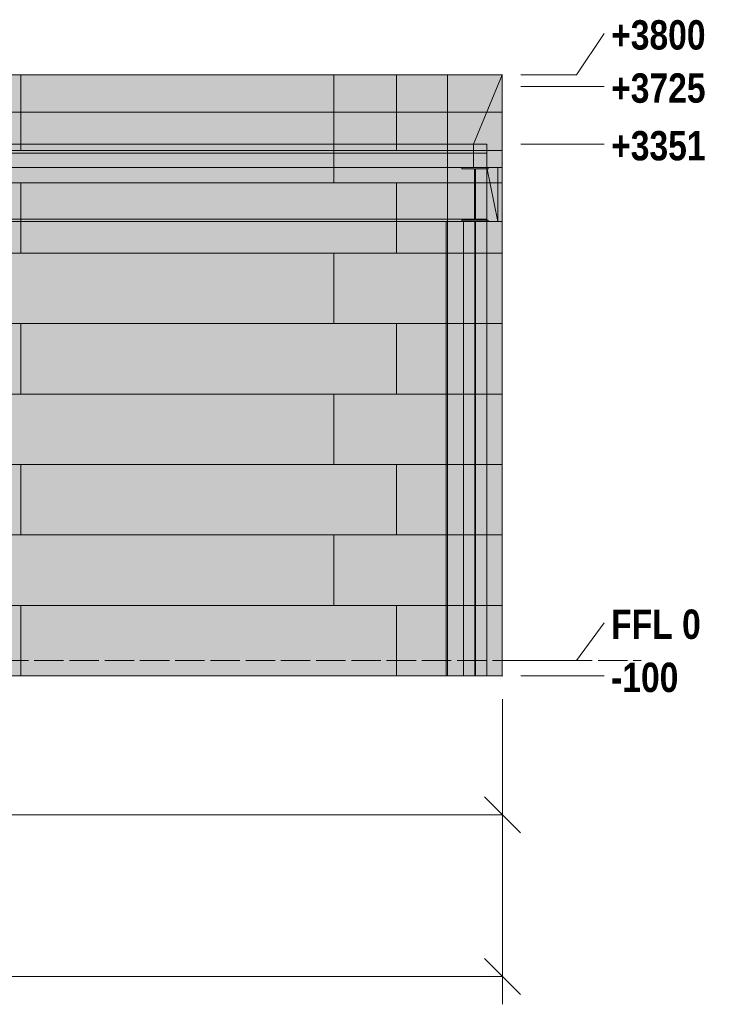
# Model space of a CAD drawing. Header units: millimetres. Extents: x 17 to 413, y 4 to 292.
# Tile 187 of 189: x 248 to 278, y 185 to 228. Entities that reach past the tile are written whole.
import ezdxf

# ---------------------------------------------------------------- set-up
doc = ezdxf.new("R2010")
doc.units = ezdxf.units.MM
doc.linetypes.add('DASHED', pattern=[1.524, 1.27, -0.254])
for name, color, linetype in [('FILL-C_9EB2DB', 7, 'Continuous'), ('FILL-EPS', 7, 'Continuous'), ('LINE-C_2E8C94', 7, 'Continuous'), ('LINE-C_337880', 7, 'Continuous'), ('LINE-INK', 7, 'Continuous'), ('LINE-STEEL', 7, 'Continuous'), ('LINE-STEEL-DASH', 7, 'DASHED'), ('TEXT-STEEL', 7, 'Continuous')]:
    doc.layers.add(name, color=color, linetype=linetype)
doc.styles.add('OpenSansCondensed-Bold', font='OpenSansCondensed-Bold.ttf')

msp = doc.modelspace()

# ---------------------------------------------------------------- hatches: boundary and pattern name
at = {"layer": 'FILL-C_9EB2DB', "true_color": 0x9eb2db}
h = msp.add_hatch(color=9, dxfattribs=at)
h.dxf.hatch_style = 1
h.paths.add_polyline_path([(207.251, 221.964), (267.754, 221.964), (267.754, 221.858), (207.251, 221.858)])
h = msp.add_hatch(color=9, dxfattribs=at)
h.dxf.hatch_style = 1
h.paths.add_polyline_path([(207.251, 221.858), (207.251, 221.964), (267.754, 221.964), (267.754, 221.858)])
h = msp.add_hatch(color=9, dxfattribs=at)
h.dxf.hatch_style = 1
h.paths.add_polyline_path([(207.251, 221.858), (267.754, 221.858), (267.754, 219.004), (207.251, 219.004)])
h = msp.add_hatch(color=9, dxfattribs=at)
h.dxf.hatch_style = 1
h.paths.add_polyline_path([(207.251, 219.004), (207.251, 221.858), (267.754, 221.858), (267.754, 219.004)])
h = msp.add_hatch(color=9, dxfattribs=at)
h.dxf.hatch_style = 1
h.paths.add_polyline_path([(266.671, 218.895), (266.671, 218.96), (267.218, 218.96), (267.218, 221.173), (266.671, 221.173), (266.671, 221.238), (267.811, 221.238), (267.811, 221.173), (267.264, 221.173), (267.264, 221.051), (267.264, 218.96), (267.811, 218.96), (267.811, 218.895)])
h = msp.add_hatch(color=9, dxfattribs=at)
h.dxf.hatch_style = 1
h.paths.add_polyline_path([(266.671, 218.895), (266.671, 218.96), (267.218, 218.96), (267.218, 221.173), (266.671, 221.173), (266.671, 221.238), (267.811, 221.238), (267.811, 221.173), (267.264, 221.173), (267.264, 218.96), (267.811, 218.96), (267.811, 218.895)])
h = msp.add_hatch(color=9, dxfattribs=at)
h.dxf.hatch_style = 1
h.paths.add_polyline_path([(267.811, 221.238), (267.822, 221.239), (267.822, 221.239), (267.822, 221.238)])
h = msp.add_hatch(color=9, dxfattribs=at)
h.dxf.hatch_style = 1
h.paths.add_polyline_path([(266.671, 218.96), (267.218, 218.96), (267.218, 221.051), (267.264, 221.051), (267.264, 218.96), (267.811, 218.96), (267.811, 218.895), (266.671, 218.895)])
h = msp.add_hatch(color=9, dxfattribs=at)
h.dxf.hatch_style = 1
h.paths.add_polyline_path([(207.251, 219.004), (267.754, 219.004), (267.754, 218.898), (207.251, 218.898)])
h = msp.add_hatch(color=9, dxfattribs=at)
h.dxf.hatch_style = 1
h.paths.add_polyline_path([(207.251, 218.898), (207.251, 219.004), (267.754, 219.004), (267.754, 218.898)])
h = msp.add_hatch(color=9, dxfattribs=at)
h.dxf.hatch_style = 1
h.paths.add_polyline_path([(266.734, 199.238), (266.734, 218.898), (267.748, 218.898), (267.748, 199.238)])
h = msp.add_hatch(color=9, dxfattribs=at)
h.dxf.hatch_style = 1
h.paths.add_polyline_path([(266.734, 218.898), (267.222, 218.898), (267.222, 199.238), (266.734, 199.238)])
h = msp.add_hatch(color=9, dxfattribs=at)
h.dxf.hatch_style = 1
h.paths.add_polyline_path([(266.734, 199.238), (266.734, 218.898), (267.222, 218.898), (267.222, 199.238)])
h = msp.add_hatch(color=9, dxfattribs=at)
h.dxf.hatch_style = 1
h.paths.add_polyline_path([(266.734, 218.898), (267.748, 218.898), (267.748, 199.238), (266.734, 199.238)])
h = msp.add_hatch(color=9, dxfattribs=at)
h.dxf.hatch_style = 1
h.paths.add_polyline_path([(267.26, 218.898), (267.748, 218.898), (267.748, 199.238), (267.26, 199.238)])
h = msp.add_hatch(color=9, dxfattribs=at)
h.dxf.hatch_style = 1
h.paths.add_polyline_path([(267.26, 199.238), (267.26, 218.898), (267.748, 218.898), (267.748, 199.238)])
h = msp.add_hatch(color=9, dxfattribs=at)
h.dxf.hatch_style = 1
h.paths.add_polyline_path([(267.811, 218.895), (267.822, 218.894), (267.822, 218.894), (267.822, 218.894)])
h = msp.add_hatch(color=9, dxfattribs=at)
h.dxf.hatch_style = 1
h.paths.add_polyline_path([(267.811, 218.895), (267.822, 218.894), (267.822, 218.894), (267.822, 218.894)])
at = {"layer": 'FILL-EPS', "true_color": 0xccffff}
h = msp.add_hatch(color=7, dxfattribs=at)
h.dxf.hatch_style = 1
h.paths.add_polyline_path([(149.168, 225.238), (266.046, 225.238), (266.046, 222.246), (150.184, 222.246), (150.184, 221.229), (266.046, 221.229), (266.046, 199.238), (149.168, 199.238), (149.168, 199.235), (149.168, 199.238)])
h = msp.add_hatch(color=7, dxfattribs=at)
h.dxf.hatch_style = 1
h.paths.add_polyline_path([(149.168, 225.238), (266.046, 225.238), (266.046, 199.238), (149.168, 199.238)])
h = msp.add_hatch(color=7, dxfattribs=at)
h.dxf.hatch_style = 1
h.paths.add_polyline_path([(208.418, 225.238), (266.046, 225.238), (266.046, 221.968), (209.464, 221.968), (209.464, 199.238), (208.418, 199.238)])
h = msp.add_hatch(color=7, dxfattribs=at)
h.dxf.hatch_style = 1
h.paths.add_polyline_path([(208.418, 225.238), (266.046, 225.238), (266.046, 222.246), (208.418, 222.246)])
h = msp.add_hatch(color=7, dxfattribs=at)
h.dxf.hatch_style = 1
h.paths.add_polyline_path([(266.046, 225.238), (266.046, 225.248), (266.047, 225.248), (266.048, 225.248), (266.048, 225.238), (268.418, 225.238), (268.42, 225.241), (268.418, 225.238), (268.418, 221.241), (267.174, 221.241), (267.174, 222.246), (266.046, 222.246), (266.046, 222.246), (266.046, 225.238)])
h = msp.add_hatch(color=7, dxfattribs=at)
h.dxf.hatch_style = 1
h.paths.add_polyline_path([(266.047, 199.227), (266.046, 199.227), (266.046, 221.229), (266.046, 221.229), (267.174, 221.229), (267.174, 222.246), (266.048, 222.246), (266.046, 222.244), (266.046, 222.246), (266.046, 222.246), (266.046, 225.238), (266.048, 225.238), (266.048, 225.24), (266.048, 225.238), (268.418, 225.238), (268.418, 199.238), (266.048, 199.238), (266.048, 199.227), (266.048, 199.227), (266.047, 199.227)])
h = msp.add_hatch(color=7, dxfattribs=at)
h.dxf.hatch_style = 1
h.paths.add_polyline_path([(266.046, 221.968), (266.046, 225.238), (268.418, 225.238), (268.418, 221.968)])
h = msp.add_hatch(color=7, dxfattribs=at)
h.dxf.hatch_style = 1
h.paths.add_polyline_path([(266.046, 225.238), (268.418, 225.238), (268.418, 199.238), (266.046, 199.238)])
h = msp.add_hatch(color=7, dxfattribs=at)
h.dxf.hatch_style = 1
h.paths.add_polyline_path([(266.048, 222.246), (266.048, 225.238), (268.418, 225.238), (267.174, 222.246)])
h = msp.add_hatch(color=7, dxfattribs=at)
h.dxf.hatch_style = 1
h.paths.add_polyline_path([(266.048, 218.898), (266.048, 221.229), (267.171, 221.229), (267.174, 221.229), (267.741, 221.229), (267.741, 221.241), (267.174, 221.241), (267.174, 222.246), (268.418, 225.238), (268.418, 221.241), (268.418, 218.898)])
h = msp.add_hatch(color=7, dxfattribs=at)
h.dxf.hatch_style = 1
h.paths.add_polyline_path([(266.048, 225.238), (268.418, 225.238), (268.418, 199.238), (268.419, 199.227), (268.419, 199.227), (268.418, 199.238), (266.048, 199.238), (266.048, 221.229), (267.741, 221.229), (267.741, 222.246), (266.048, 222.246)])
h = msp.add_hatch(color=7, dxfattribs=at)
h.dxf.hatch_style = 1
h.paths.add_polyline_path([(268.418, 225.238), (268.42, 225.248)])
h = msp.add_hatch(color=7, dxfattribs=at)
h.dxf.hatch_style = 1
h.paths.add_polyline_path([(268.421, 225.243), (268.422, 225.248)])
h = msp.add_hatch(color=7, dxfattribs=at)
h.dxf.hatch_style = 1
h.paths.add_polyline_path([(150.184, 221.229), (150.184, 222.246), (266.046, 222.246), (266.046, 221.229)])
h = msp.add_hatch(color=7, dxfattribs=at)
h.dxf.hatch_style = 1
h.paths.add_polyline_path([(208.418, 222.246), (266.046, 222.246), (266.046, 221.968), (209.464, 221.968), (209.464, 221.229), (208.418, 221.229)])
h = msp.add_hatch(color=7, dxfattribs=at)
h.dxf.hatch_style = 1
h.paths.add_polyline_path([(266.046, 222.246), (267.174, 222.246), (267.174, 221.241), (266.046, 221.241)])
h = msp.add_hatch(color=7, dxfattribs=at)
h.dxf.hatch_style = 1
h.paths.add_polyline_path([(266.046, 221.229), (266.046, 222.246), (267.174, 222.246), (267.174, 221.229)])
h = msp.add_hatch(color=7, dxfattribs=at)
h.dxf.hatch_style = 1
h.paths.add_polyline_path([(266.046, 221.241), (266.046, 221.968), (268.418, 221.968), (268.418, 221.241)])
h = msp.add_hatch(color=7, dxfattribs=at)
h.dxf.hatch_style = 1
h.paths.add_polyline_path([(267.174, 222.246), (267.741, 222.246), (267.741, 221.241), (267.174, 221.241)])
h = msp.add_hatch(color=7, dxfattribs=at)
h.dxf.hatch_style = 1
h.paths.add_polyline_path([(266.048, 221.229), (267.741, 221.229), (267.741, 221.241), (268.418, 221.241), (268.418, 199.238), (268.419, 199.227), (268.419, 199.227), (268.418, 199.238), (266.048, 199.238)])
h = msp.add_hatch(color=7, dxfattribs=at)
h.dxf.hatch_style = 1
h.paths.add_polyline_path([(266.048, 199.238), (266.048, 221.229), (267.741, 221.229), (267.741, 221.24), (267.741, 221.24), (267.741, 221.241), (268.228, 221.241), (268.228, 218.895), (268.418, 218.895), (268.418, 199.238)])
h = msp.add_hatch(color=7, dxfattribs=at)
h.dxf.hatch_style = 1
h.paths.add_polyline_path([(266.048, 218.895), (266.048, 221.229), (267.741, 221.229), (267.741, 221.241), (268.418, 221.241), (268.418, 218.895)])
h = msp.add_hatch(color=7, dxfattribs=at)
h.dxf.hatch_style = 1
h.paths.add_polyline_path([(266.048, 221.229), (267.741, 221.229), (268.228, 218.895), (266.048, 218.895)])
h = msp.add_hatch(color=7, dxfattribs=at)
h.dxf.hatch_style = 1
h.paths.add_polyline_path([(267.741, 221.241), (268.228, 221.241), (268.228, 218.895), (268.228, 218.895), (267.741, 221.229)])
h = msp.add_hatch(color=7, dxfattribs=at)
h.dxf.hatch_style = 1
h.paths.add_polyline_path([(265.994, 199.238), (265.994, 218.898), (266.046, 218.898), (266.046, 199.238)])
h = msp.add_hatch(color=7, dxfattribs=at)
h.dxf.hatch_style = 1
h.paths.add_polyline_path([(265.994, 218.898), (266.046, 218.898), (266.046, 199.238), (265.994, 199.238)])
h = msp.add_hatch(color=7, dxfattribs=at)
h.dxf.hatch_style = 1
h.paths.add_polyline_path([(266.046, 218.898), (266.046, 218.908), (266.046, 218.908), (266.048, 218.898), (268.418, 218.898), (268.418, 199.238), (266.048, 199.238), (266.046, 199.238), (266.046, 218.898)])
h = msp.add_hatch(color=7, dxfattribs=at)
h.dxf.hatch_style = 1
h.paths.add_polyline_path([(266.046, 199.238), (266.046, 218.898), (268.418, 218.898), (268.418, 199.238)])
h = msp.add_hatch(color=7, dxfattribs=at)
h.dxf.hatch_style = 1
h.paths.add_polyline_path([(266.048, 199.238), (266.048, 218.898), (268.418, 218.898), (268.418, 199.238)])

# ---------------------------------------------------------------- linework, layer by layer
at = {"layer": 'LINE-C_2E8C94', "lineweight": 5}
for points in [[(149.168, 225.238), (266.046, 225.238), (266.046, 222.246), (150.184, 222.246), (150.184, 221.229), (266.046, 221.229), (266.046, 199.238), (149.168, 199.238), (149.168, 199.235), (149.168, 199.238)], [(149.168, 225.238), (266.046, 225.238), (266.046, 199.238), (266.046, 199.238), (149.168, 199.238)], [(208.418, 225.238), (266.046, 225.238), (266.046, 225.238), (266.046, 221.968), (209.464, 221.968), (209.464, 199.238), (208.418, 199.238), (208.418, 199.238), (208.418, 225.238)], [(208.418, 225.238), (266.046, 225.238), (266.046, 222.246), (208.418, 222.246)], [(266.046, 225.238), (266.046, 225.238), (266.046, 225.248), (266.047, 225.248), (266.048, 225.248), (266.048, 225.238), (268.418, 225.238), (268.42, 225.241), (268.418, 225.238), (268.418, 221.241), (267.174, 221.241), (267.174, 222.246), (266.046, 222.246), (266.046, 222.246), (266.046, 225.238)], [(266.047, 199.227), (266.046, 199.227), (266.046, 221.229), (266.046, 221.229), (267.174, 221.229), (267.174, 222.246), (266.048, 222.246), (266.046, 222.244), (266.046, 222.246), (266.046, 222.246), (266.046, 225.238), (266.048, 225.238), (266.048, 225.24), (266.048, 225.238), (268.418, 225.238), (268.418, 199.238), (266.048, 199.238), (266.048, 199.227), (266.048, 199.227), (266.047, 199.227)], [(266.046, 221.968), (266.046, 221.968), (266.046, 225.238), (268.418, 225.238), (268.418, 225.238), (268.418, 221.968)], [(266.046, 225.238), (268.418, 225.238), (268.418, 199.238), (266.046, 199.238)], [(266.048, 222.246), (266.048, 225.238), (268.418, 225.238), (268.418, 225.238), (268.418, 225.238), (268.418, 225.238), (267.174, 222.246)], [(266.048, 218.898), (266.048, 221.229), (267.171, 221.229), (267.174, 221.229), (267.741, 221.229), (267.741, 221.241), (267.174, 221.241), (267.174, 222.246), (268.418, 225.238), (268.418, 221.241), (268.418, 221.241), (268.418, 221.241), (268.418, 218.898)], [(266.048, 225.238), (268.418, 225.238), (268.418, 199.238), (268.419, 199.227), (268.419, 199.227), (268.418, 199.238), (266.048, 199.238), (266.048, 221.229), (267.741, 221.229), (267.741, 222.246), (266.048, 222.246)], [(268.418, 225.238), (268.42, 225.248), (268.42, 225.248), (268.418, 225.238)], [(268.421, 225.243), (268.422, 225.248), (268.422, 225.248)], [(150.184, 221.229), (150.184, 222.246), (266.046, 222.246), (266.046, 222.246), (266.046, 221.229), (150.184, 221.229)], [(208.418, 222.246), (208.418, 222.246), (266.046, 222.246), (266.046, 222.246), (266.046, 221.968), (209.464, 221.968), (209.464, 221.229), (208.418, 221.229), (208.418, 222.246)], [(266.046, 222.246), (267.174, 222.246), (267.174, 221.241), (266.046, 221.241)], [(266.046, 221.229), (266.046, 221.229), (266.046, 222.246), (267.174, 222.246), (267.174, 222.246), (267.174, 221.229)], [(266.046, 221.241), (266.046, 221.968), (268.418, 221.968), (268.418, 221.241)], [(267.174, 222.246), (267.741, 222.246), (267.741, 221.241), (267.741, 221.241), (267.174, 221.241)], [(266.048, 221.229), (267.741, 221.229), (267.741, 221.241), (268.418, 221.241), (268.418, 199.238), (268.419, 199.227), (268.419, 199.227), (268.418, 199.238), (266.048, 199.238)], [(266.048, 199.238), (266.048, 221.229), (267.741, 221.229), (267.741, 221.24), (267.741, 221.24), (267.741, 221.241), (268.228, 221.241), (268.228, 218.895), (268.418, 218.895), (268.418, 199.238)], [(266.048, 218.895), (266.048, 221.229), (267.741, 221.229), (267.741, 221.241), (268.418, 221.241), (268.418, 221.241), (268.418, 221.241), (268.418, 221.241), (268.418, 218.895)], [(266.048, 221.229), (267.741, 221.229), (268.228, 218.895), (266.048, 218.895)], [(267.741, 221.241), (268.228, 221.241), (268.228, 218.895), (268.228, 218.895), (267.741, 221.229), (267.741, 221.241)], [(265.994, 199.238), (265.994, 218.898), (266.046, 218.898), (266.046, 199.238)], [(265.994, 218.898), (266.046, 218.898), (266.046, 199.238), (265.994, 199.238)], [(266.046, 218.898), (266.046, 218.898), (266.046, 218.908), (266.046, 218.908), (266.048, 218.898), (268.418, 218.898), (268.418, 199.238), (266.048, 199.238), (266.046, 199.238), (266.046, 218.898)], [(266.046, 199.238), (266.046, 199.238), (266.046, 218.898), (268.418, 218.898), (268.418, 218.898), (268.418, 199.238)], [(266.048, 199.238), (266.048, 218.898), (268.418, 218.898), (268.418, 199.238)]]:
    msp.add_lwpolyline(points, close=True, dxfattribs=at)
at = {"layer": 'LINE-C_337880', "lineweight": 5}
for p, q in [((247.59, 223.622), (247.59, 225.231)), ((247.59, 223.622), (247.59, 225.231)), ((261.137, 223.622), (261.137, 225.231)), ((261.137, 223.622), (261.137, 225.231)), ((263.846, 223.622), (263.846, 225.231)), ((263.846, 223.622), (263.846, 225.231)), ((244.881, 223.622), (247.59, 223.622)), ((244.881, 223.622), (247.59, 223.622)), ((244.881, 223.622), (247.59, 223.622)), ((244.881, 223.622), (247.59, 223.622)), ((247.59, 221.974), (247.59, 223.622)), ((247.59, 223.622), (261.137, 223.622)), ((247.59, 222.253), (247.59, 223.622)), ((247.59, 223.622), (261.137, 223.622)), ((247.59, 223.622), (261.137, 223.622)), ((247.59, 223.622), (261.137, 223.622)), ((261.137, 223.622), (263.846, 223.622)), ((261.137, 223.622), (263.846, 223.622)), ((261.137, 222.253), (261.137, 223.622)), ((261.137, 223.622), (263.846, 223.622)), ((261.137, 220.574), (261.137, 223.622)), ((261.137, 223.622), (263.846, 223.622)), ((263.846, 221.974), (263.846, 223.622)), ((263.846, 223.622), (266.039, 223.622)), ((263.846, 222.253), (263.846, 223.622)), ((263.846, 223.622), (266.039, 223.622)), ((263.846, 223.622), (266.039, 223.622)), ((263.846, 223.622), (266.039, 223.622)), ((266.053, 223.622), (268.412, 223.622)), ((266.053, 223.622), (268.412, 223.622)), ((266.053, 223.622), (268.412, 223.622)), ((266.053, 223.622), (268.412, 223.622)), ((266.054, 223.622), (267.739, 223.622)), ((266.054, 223.622), (268.412, 223.622)), ((267.753, 223.622), (268.412, 223.622)), ((247.59, 221.974), (247.59, 222.239)), ((261.137, 221.236), (261.137, 222.239)), ((263.846, 221.974), (263.846, 222.239)), ((261.137, 220.574), (261.137, 221.223)), ((244.881, 220.574), (247.59, 220.574)), ((244.881, 220.574), (247.59, 220.574)), ((247.59, 217.526), (247.59, 220.574)), ((247.59, 220.574), (261.137, 220.574)), ((247.59, 217.526), (247.59, 220.574)), ((247.59, 220.574), (261.137, 220.574)), ((261.137, 220.574), (263.846, 220.574)), ((261.137, 220.574), (263.846, 220.574)), ((263.846, 217.526), (263.846, 220.574)), ((263.846, 220.574), (266.039, 220.574)), ((263.846, 217.526), (263.846, 220.574)), ((263.846, 220.574), (266.039, 220.574)), ((266.053, 220.574), (268.412, 220.574)), ((266.053, 220.574), (268.412, 220.574)), ((266.054, 220.574), (268.412, 220.574)), ((266.054, 220.574), (268.412, 220.574)), ((266.054, 220.574), (268.412, 220.574)), ((266.054, 220.574), (268.412, 220.574)), ((244.881, 217.526), (247.59, 217.526)), ((244.881, 217.526), (247.59, 217.526)), ((247.59, 217.526), (261.137, 217.526)), ((247.59, 217.526), (261.137, 217.526)), ((261.137, 214.478), (261.137, 217.526)), ((261.137, 217.526), (263.846, 217.526)), ((261.137, 214.478), (261.137, 217.526)), ((261.137, 217.526), (263.846, 217.526)), ((263.846, 217.526), (266.039, 217.526)), ((263.846, 217.526), (266.039, 217.526)), ((266.053, 217.526), (268.412, 217.526)), ((266.053, 217.526), (268.412, 217.526)), ((266.053, 217.526), (268.412, 217.526)), ((266.053, 217.526), (268.412, 217.526)), ((266.054, 217.526), (268.412, 217.526)), ((266.054, 217.526), (268.412, 217.526)), ((266.054, 217.526), (268.412, 217.526)), ((266.054, 217.526), (268.412, 217.526)), ((244.881, 214.478), (247.59, 214.478)), ((244.881, 214.478), (247.59, 214.478)), ((247.59, 211.43), (247.59, 214.478)), ((247.59, 214.478), (261.137, 214.478)), ((247.59, 211.43), (247.59, 214.478)), ((247.59, 214.478), (261.137, 214.478)), ((261.137, 214.478), (263.846, 214.478)), ((261.137, 214.478), (263.846, 214.478)), ((263.846, 211.43), (263.846, 214.478)), ((263.846, 214.478), (266.039, 214.478)), ((263.846, 211.43), (263.846, 214.478)), ((263.846, 214.478), (266.039, 214.478)), ((266.053, 214.478), (268.412, 214.478)), ((266.053, 214.478), (268.412, 214.478)), ((266.053, 214.478), (268.412, 214.478)), ((266.053, 214.478), (268.412, 214.478)), ((266.054, 214.478), (268.412, 214.478)), ((266.054, 214.478), (268.412, 214.478)), ((266.054, 214.478), (268.412, 214.478)), ((266.054, 214.478), (268.412, 214.478)), ((244.881, 211.43), (247.59, 211.43)), ((244.881, 211.43), (247.59, 211.43)), ((247.59, 211.43), (261.137, 211.43)), ((247.59, 211.43), (261.137, 211.43)), ((261.137, 208.382), (261.137, 211.43)), ((261.137, 211.43), (263.846, 211.43)), ((261.137, 208.382), (261.137, 211.43)), ((261.137, 211.43), (263.846, 211.43)), ((263.846, 211.43), (266.039, 211.43)), ((263.846, 211.43), (266.039, 211.43)), ((266.053, 211.43), (268.412, 211.43)), ((266.053, 211.43), (268.412, 211.43)), ((266.053, 211.43), (268.412, 211.43)), ((266.053, 211.43), (268.412, 211.43)), ((266.054, 211.43), (268.412, 211.43)), ((266.054, 211.43), (268.412, 211.43)), ((266.054, 211.43), (268.412, 211.43)), ((266.054, 211.43), (268.412, 211.43)), ((244.881, 208.382), (247.59, 208.382)), ((244.881, 208.382), (247.59, 208.382)), ((247.59, 205.334), (247.59, 208.382)), ((247.59, 208.382), (261.137, 208.382)), ((247.59, 205.334), (247.59, 208.382)), ((247.59, 208.382), (261.137, 208.382)), ((261.137, 208.382), (263.846, 208.382)), ((261.137, 208.382), (263.846, 208.382)), ((263.846, 205.334), (263.846, 208.382)), ((263.846, 208.382), (266.039, 208.382)), ((263.846, 205.334), (263.846, 208.382)), ((263.846, 208.382), (266.039, 208.382)), ((266.053, 208.382), (268.412, 208.382)), ((266.053, 208.382), (268.412, 208.382)), ((266.053, 208.382), (268.412, 208.382)), ((266.053, 208.382), (268.412, 208.382)), ((266.054, 208.382), (268.412, 208.382)), ((266.054, 208.382), (268.412, 208.382)), ((266.054, 208.382), (268.412, 208.382)), ((266.054, 208.382), (268.412, 208.382)), ((244.881, 205.334), (247.59, 205.334)), ((244.881, 205.334), (247.59, 205.334)), ((247.59, 205.334), (261.137, 205.334)), ((247.59, 205.334), (261.137, 205.334)), ((261.137, 202.286), (261.137, 205.334)), ((261.137, 205.334), (263.846, 205.334)), ((261.137, 202.286), (261.137, 205.334)), ((261.137, 205.334), (263.846, 205.334)), ((263.846, 205.334), (266.039, 205.334)), ((263.846, 205.334), (266.039, 205.334)), ((266.053, 205.334), (268.412, 205.334)), ((266.053, 205.334), (268.412, 205.334)), ((266.053, 205.334), (268.412, 205.334)), ((266.053, 205.334), (268.412, 205.334)), ((266.054, 205.334), (268.412, 205.334)), ((266.054, 205.334), (268.412, 205.334)), ((266.054, 205.334), (268.412, 205.334)), ((266.054, 205.334), (268.412, 205.334)), ((244.881, 202.286), (247.59, 202.286)), ((244.881, 202.286), (247.59, 202.286)), ((247.59, 199.244), (247.59, 202.286)), ((247.59, 202.286), (261.137, 202.286)), ((247.59, 199.244), (247.59, 202.286)), ((247.59, 202.286), (261.137, 202.286)), ((261.137, 202.286), (263.846, 202.286)), ((261.137, 202.286), (263.846, 202.286)), ((263.846, 199.244), (263.846, 202.286)), ((263.846, 202.286), (266.039, 202.286)), ((263.846, 199.244), (263.846, 202.286)), ((263.846, 202.286), (266.039, 202.286)), ((266.053, 202.286), (268.412, 202.286)), ((266.053, 202.286), (268.412, 202.286)), ((266.053, 202.286), (268.412, 202.286)), ((266.053, 202.286), (268.412, 202.286)), ((266.054, 202.286), (268.412, 202.286)), ((266.054, 202.286), (268.412, 202.286)), ((266.054, 202.286), (268.412, 202.286)), ((266.054, 202.286), (268.412, 202.286))]:
    msp.add_line(p, q, dxfattribs=at)
at = {"layer": 'LINE-INK', "lineweight": 5}
for p, q in [((268.421, 198.227), (268.421, 192.027)), ((268.421, 198.227), (268.421, 185.027)), ((267.643, 194.005), (269.199, 192.449)), ((57.581, 193.227), (268.421, 193.227)), ((267.643, 187.005), (269.199, 185.449)), ((57.581, 186.227), (268.421, 186.227))]:
    msp.add_line(p, q, dxfattribs=at)
at = {"layer": 'LINE-STEEL', "lineweight": 5}
for p, q in [((271.622, 225.238), (272.822, 227.038)), ((269.222, 225.238), (271.622, 225.238)), ((269.222, 224.738), (271.622, 224.738)), ((271.622, 224.738), (272.822, 224.738)), ((269.222, 222.244), (271.622, 222.244)), ((271.622, 222.244), (272.822, 222.244)), ((271.622, 199.904), (272.822, 201.538)), ((269.222, 199.904), (271.622, 199.904)), ((269.222, 199.238), (271.622, 199.238)), ((271.622, 199.238), (272.822, 199.238))]:
    msp.add_line(p, q, dxfattribs=at)
for points in [[(207.251, 221.964), (267.754, 221.964), (267.754, 221.858), (207.251, 221.858)], [(207.251, 221.858), (207.251, 221.964), (267.754, 221.964), (267.754, 221.858)], [(207.251, 221.858), (267.754, 221.858), (267.754, 219.004), (207.251, 219.004)], [(207.251, 219.004), (207.251, 221.858), (267.754, 221.858), (267.754, 219.004)], [(266.671, 218.895), (266.671, 218.96), (266.671, 218.96), (267.218, 218.96), (267.218, 221.173), (266.671, 221.173), (266.671, 221.238), (267.811, 221.238), (267.811, 221.238), (267.811, 221.238), (267.811, 221.173), (267.264, 221.173), (267.264, 221.051), (267.264, 221.051), (267.264, 218.96), (267.811, 218.96), (267.811, 218.895)], [(266.671, 218.895), (266.671, 218.96), (267.218, 218.96), (267.218, 221.173), (266.671, 221.173), (266.671, 221.173), (266.671, 221.238), (267.811, 221.238), (267.811, 221.173), (267.264, 221.173), (267.264, 218.96), (267.811, 218.96), (267.811, 218.895)], [(267.811, 221.238), (267.822, 221.239), (267.822, 221.239), (267.822, 221.238)], [(266.671, 218.96), (266.671, 218.96), (267.218, 218.96), (267.218, 221.051), (267.218, 221.051), (267.264, 221.051), (267.264, 218.96), (267.811, 218.96), (267.811, 218.895), (266.671, 218.895)], [(207.251, 219.004), (267.754, 219.004), (267.754, 218.898), (207.251, 218.898)], [(207.251, 218.898), (207.251, 219.004), (267.754, 219.004), (267.754, 218.898)], [(266.734, 199.238), (266.734, 199.238), (266.734, 218.898), (267.748, 218.898), (267.748, 218.898), (267.748, 199.238)], [(266.734, 218.898), (267.222, 218.898), (267.222, 199.238), (267.222, 199.238), (266.734, 199.238)], [(266.734, 199.238), (266.734, 199.238), (266.734, 218.898), (267.222, 218.898), (267.222, 199.238)], [(266.734, 218.898), (267.748, 218.898), (267.748, 199.238), (267.748, 199.238), (266.734, 199.238), (266.734, 218.898)], [(267.26, 218.898), (267.748, 218.898), (267.748, 199.238), (267.748, 199.238), (267.26, 199.238)], [(267.26, 199.238), (267.26, 199.238), (267.26, 218.898), (267.748, 218.898), (267.748, 199.238)], [(267.811, 218.895), (267.822, 218.894), (267.822, 218.894), (267.822, 218.894)], [(267.811, 218.895), (267.822, 218.894), (267.822, 218.894), (267.822, 218.894)]]:
    msp.add_lwpolyline(points, close=True, dxfattribs=at)
at = {"layer": 'LINE-STEEL-DASH', "lineweight": 5}
msp.add_line((51.578, 199.904), (274.422, 199.904), dxfattribs=at)
msp.add_lwpolyline([(246.13, 221.964), (267.754, 221.964), (267.754, 221.858), (267.754, 221.238), (267.811, 221.238), (267.811, 221.238), (267.811, 221.238), (267.811, 221.173), (267.754, 221.173), (267.754, 219.004), (267.754, 218.96), (267.811, 218.96), (267.811, 218.895), (267.748, 218.895), (267.748, 199.238), (267.748, 199.238), (267.748, 199.238), (267.26, 199.238), (267.222, 199.238), (266.734, 199.238), (266.734, 199.238), (266.734, 199.238), (266.734, 218.895), (266.671, 218.895), (266.671, 218.898), (207.805, 218.898)], dxfattribs=at)
for points in [[(267.822, 221.239), (267.822, 221.238), (267.811, 221.238), (267.822, 221.239)], [(267.822, 218.894), (267.822, 218.894), (267.811, 218.895), (267.822, 218.894)]]:
    msp.add_lwpolyline(points, close=True, dxfattribs=at)

# ---------------------------------------------------------------- texts
at = {"layer": 'TEXT-STEEL', "style": 'OpenSansCondensed-Bold'}
for s, p in [('+3800', (273.122, 226.338)), ('+3725', (273.122, 224.038)), ('+3351', (273.122, 221.544)), ('FFL 0', (273.122, 200.838)), ('-100', (273.122, 198.538))]:
    msp.add_text(s, height=1.27, dxfattribs=at).set_placement(p)

doc.saveas('drawing.dxf')
